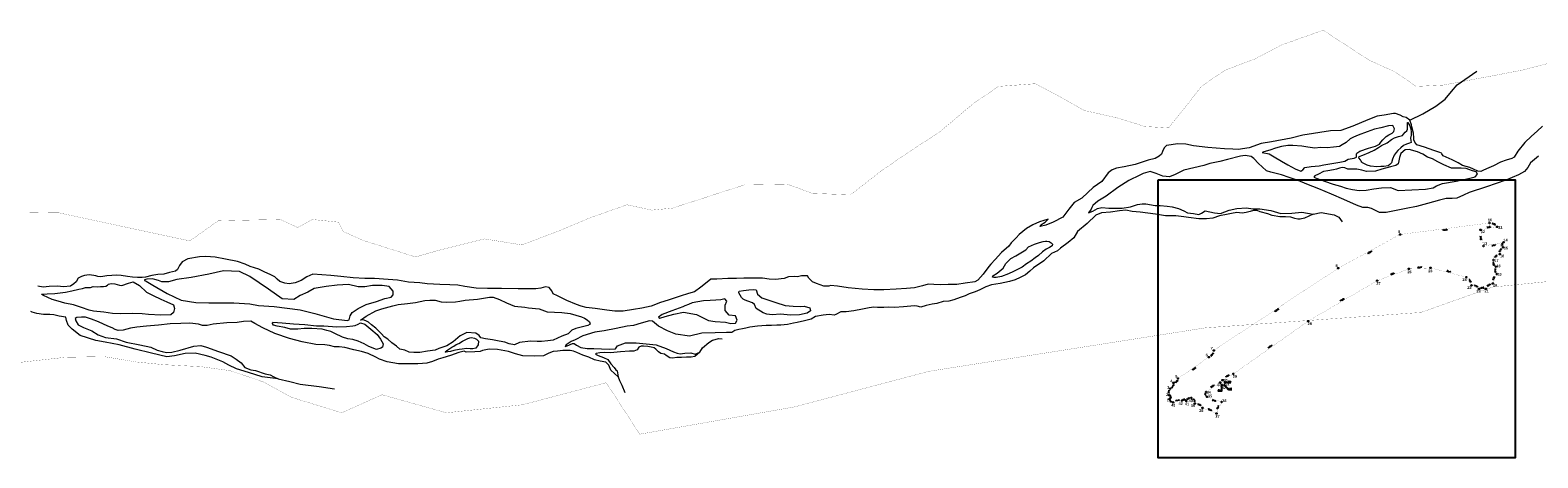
# Model space of a CAD drawing. Header units: metres. Extents: x 222609 to 404409, y 8547781 to 8795234.
# Tile 2 of 37: x 352336 to 354589, y 8548399 to 8549038. Entities that reach past the tile are written whole.
import ezdxf
from ezdxf.enums import TextEntityAlignment as Align

# ---------------------------------------------------------------- set-up
doc = ezdxf.new("R2010")
doc.units = ezdxf.units.M
doc.layers.add('01. RIO', color=7, linetype='Continuous', lineweight=5, true_color=0x2776bb)
doc.layers.add('02. FAJA MARGINAL', color=5, linetype='Continuous', lineweight=0)
for name, color, linetype in [('DISTANCIA', 7, 'Continuous'), ('T-TEXTO COORD', 7, 'Continuous'), ('VERTICES', 244, 'Continuous')]:
    doc.layers.add(name, color=color, linetype=linetype)
doc.layers.add('LIMITES CONTRUCTIVO', color=40, linetype='Continuous', true_color=0xffbf00)
doc.styles.add('ROMANS', font='romans.shx')
doc.styles.add('VERTICES', font='sanssb__.ttf')

# ---------------------------------------------------------------- blocks, each defined once
blk = doc.blocks.new('REIORORI')
at = {"layer": '01. RIO', "color": 152, "lineweight": 15, "true_color": 0x2776bb, "flags": 128}
for points in [[(354595.8, 8548894.4), (354587.6, 8548887), (354579.5, 8548879.8), (354569.5, 8548869.9), (354558.6, 8548857.3), (354553.3, 8548848.4), (354550, 8548846.2), (354541.4, 8548843.7), (354533.1, 8548840.6), (354522.4, 8548835.3), (354512.1, 8548830.9), (354506.7, 8548828.3), (354503.6, 8548826.7), (354499.1, 8548827.4), (354492.6, 8548830.4), (354486.9, 8548832.5), (354476.1, 8548835.9), (354469.7, 8548839.6), (354460.5, 8548844.4), (354447.4, 8548850.4), (354445.3, 8548853.4), (354444.8, 8548854.3), (354442.1, 8548855.4), (354433.3, 8548858.2), (354419.3, 8548863.2), (354408.1, 8548866.7), (354406.3, 8548868.8), (354404.9, 8548870.6), (354403.5, 8548874), (354403.3, 8548877.3), (354402.9, 8548884.1), (354400.4, 8548893.5), (354400, 8548896.5), (354397.7, 8548903.5), (354391.8, 8548907.4), (354387.4, 8548908.6), (354382.9, 8548911.1), (354376.3, 8548913.3), (354373, 8548913.4), (354359.1, 8548911), (354348.8, 8548909.6), (354337.4, 8548905.1), (354325.2, 8548899.9), (354312.1, 8548894.6), (354294.5, 8548888.2), (354278.9, 8548887.4), (354237.4, 8548881.3), (354220, 8548876.7), (354191, 8548871), (354175.4, 8548868.4), (354157.4, 8548862), (354140.9, 8548859.8), (354133.3, 8548860), (354120.5, 8548860.6), (354095.9, 8548862.6), (354074.3, 8548865.3), (354062.8, 8548867.4), (354050.7, 8548868.2), (354034.2, 8548865.8), (354030.5, 8548862.3), (354028.1, 8548856.8), (354026.5, 8548852.9), (354023.2, 8548849.5), (354016.9, 8548846.4), (354006.5, 8548843.7), (353994.6, 8548839.5), (353987.1, 8548837.3), (353970.6, 8548833.8), (353959.1, 8548831.8), (353952.6, 8548829.4), (353946.9, 8548825), (353937.3, 8548812), (353924.5, 8548802.6), (353916.5, 8548795.4), (353907.7, 8548787.1), (353896, 8548780.3), (353888.2, 8548770.4), (353879.1, 8548758.5), (353864.8, 8548751.2), (353853.6, 8548746.3), (353845.1, 8548744.7), (353846.2, 8548747), (353852.6, 8548750.9), (353857.3, 8548755.6)], [(354397.7, 8548903.5), (354417.1, 8548913), (354436.3, 8548924.3), (354450.4, 8548935), (354459.8, 8548946.3), (354468.3, 8548956.1), (354497.8, 8548976.8)], [(354589.6, 8548849.5), (354583.6, 8548844.5), (354577.6, 8548839.9), (354573.7, 8548832.5), (354568.7, 8548826.9), (354559.6, 8548821.9), (354541, 8548813.9), (354512, 8548803.7), (354485.9, 8548795.2), (354477.6, 8548791.5), (354467.7, 8548787), (354460.9, 8548786.5), (354451.7, 8548786.3), (354442, 8548783.9), (354423.8, 8548778.9), (354407.2, 8548774.5), (354391.9, 8548771.4), (354361.9, 8548765.4), (354352.2, 8548765.6), (354345.3, 8548769.1), (354340.3, 8548771.6), (354334.6, 8548773.1), (354327.3, 8548773.1), (354317.8, 8548776.4), (354299, 8548784.9), (354280.4, 8548793.1), (354261.3, 8548800.8), (354243.5, 8548807.9), (354230.9, 8548813.3), (354217.3, 8548817.6), (354205.7, 8548821.7), (354189.9, 8548825.9), (354183.5, 8548827.7), (354177.1, 8548833.9), (354171.5, 8548838.9), (354164.4, 8548846.4), (354160.5, 8548849.3), (354151.6, 8548850.9), (354144.6, 8548849.9), (354125.2, 8548844.5), (354113.4, 8548841.8), (354098.5, 8548838.5), (354089.5, 8548835.8), (354059.8, 8548828.6), (354046.7, 8548822.5), (354038.6, 8548818.6), (354028.7, 8548819.6), (354018.3, 8548823.6), (354009.8, 8548826.9), (353998.9, 8548823.6), (353994, 8548821.4), (353977.8, 8548813.5), (353961.2, 8548803), (353944, 8548790), (353931.6, 8548782.6), (353924, 8548776), (353922.2, 8548772.9), (353921.3, 8548770.6), (353917.2, 8548764.9), (353923.8, 8548767.7), (353931, 8548771.5), (353937.1, 8548772.7), (353947.7, 8548772.1), (353967.8, 8548772.1), (353980.4, 8548774), (353990.4, 8548777.3), (353997.7, 8548778.2), (354003.3, 8548778.3), (354017.2, 8548776), (354024.6, 8548775.7), (354035.1, 8548775), (354042.4, 8548773.8), (354051.9, 8548771.5), (354059.7, 8548767.9), (354065.5, 8548765), (354074.3, 8548763.9), (354082.1, 8548762.6), (354086.1, 8548764.6), (354091.5, 8548767.9), (354105.5, 8548765.2), (354114.6, 8548764.1), (354127.4, 8548768.7), (354139, 8548771.5), (354153.7, 8548772.2), (354163.1, 8548771.1), (354173.5, 8548771.1), (354190, 8548768.5), (354204.8, 8548764.1), (354221.3, 8548764.4), (354235.9, 8548765.9), (354253.3, 8548762.8), (354264.8, 8548765.4), (354284.2, 8548762.2), (354291.4, 8548758.7), (354296.2, 8548751.3)], [(354253.3, 8548762.8), (354240, 8548756.9), (354233.4, 8548755.7), (354230.1, 8548755.4), (354225.7, 8548756.5), (354219.8, 8548758.7), (354211.5, 8548759.1), (354203.2, 8548759.1), (354191.7, 8548760.9), (354185.2, 8548763.4), (354174.1, 8548766.7), (354169.5, 8548768.2), (354164, 8548768.4), (354159.1, 8548767.1), (354152.8, 8548765.6), (354147.1, 8548764.7), (354139, 8548765.3), (354130.9, 8548764), (354123.4, 8548762.4), (354113.3, 8548760.5), (354103, 8548757.2), (354093.8, 8548756.2), (354082.2, 8548755.9), (354067, 8548757.9), (354059.8, 8548759), (354048.1, 8548760.5), (354032.7, 8548760.6), (354017.6, 8548762.8), (353994.8, 8548765.8), (353982.7, 8548767.2), (353973, 8548768.9), (353963.9, 8548767.9), (353950.3, 8548766.1), (353936.7, 8548765.2), (353928.3, 8548761.5), (353915.4, 8548749.1), (353901.1, 8548737), (353895.6, 8548727.4), (353887, 8548720.5), (353875.6, 8548712.1), (353871.3, 8548708.3), (353862, 8548704), (353850.5, 8548693.4), (353835.4, 8548682.6), (353829.6, 8548677.7), (353823.3, 8548672.5), (353815.3, 8548668.1), (353807.9, 8548664.9), (353799.4, 8548662.4), (353785.5, 8548659.4), (353772.5, 8548657.2), (353764.1, 8548654.4), (353754.9, 8548649.8), (353748.2, 8548646.7), (353739.3, 8548643.8), (353733.3, 8548641), (353725.6, 8548638.3), (353716.2, 8548634.7), (353708.8, 8548633), (353700.2, 8548632.3), (353691, 8548629.4), (353683.8, 8548628.2), (353674.8, 8548626.5), (353667.1, 8548624), (353661.6, 8548625.3), (353657.6, 8548625.8), (353641.2, 8548624.2), (353627.6, 8548623.6), (353619, 8548623.9), (353611.5, 8548623.5), (353606.5, 8548623.2), (353602, 8548623.6), (353596.7, 8548623.8), (353589.8, 8548622.9), (353579.9, 8548621), (353566.6, 8548618.6), (353555.4, 8548616.7), (353547.5, 8548616.7), (353540.2, 8548613.2), (353537.3, 8548611.9), (353529.9, 8548612.8), (353521.2, 8548612.2), (353509.6, 8548609.9), (353503, 8548605.8), (353493, 8548603.5), (353482.3, 8548600.8), (353476.8, 8548599.9), (353467.6, 8548597.9), (353457.9, 8548596.8), (353451.9, 8548596.8), (353443.6, 8548596.5), (353436, 8548596.5), (353422.7, 8548595.3), (353411.6, 8548593.9), (353405.6, 8548592.5), (353400.4, 8548591.4), (353394.9, 8548590.3), (353389, 8548588.9), (353384.4, 8548586.1), (353376.6, 8548585.9), (353359.8, 8548585.7), (353339.9, 8548585), (353321.4, 8548580.7), (353301.1, 8548583.6), (353288.3, 8548588.5), (353275.2, 8548595.6), (353265.9, 8548602.8), (353261.4, 8548603.6), (353249.1, 8548599.9), (353237.6, 8548596.7), (353228.1, 8548595.5), (353212, 8548592.2), (353193.7, 8548588.7), (353180, 8548586.7), (353162.2, 8548581.3), (353150.5, 8548575.3), (353144.4, 8548572.7), (353137.3, 8548567.4), (353135.8, 8548565.1), (353138.4, 8548566), (353146.6, 8548569.5), (353148.9, 8548569.7), (353152.7, 8548567.3), (353159.1, 8548563.7), (353168.7, 8548562.2), (353178.5, 8548562), (353190, 8548561.8), (353201.7, 8548561.3), (353210.7, 8548561.5), (353214, 8548566.2), (353225.5, 8548570.4), (353241.5, 8548570.6), (353256.8, 8548569.2), (353271.5, 8548567.4), (353286.6, 8548562.1), (353297.2, 8548557.2), (353303, 8548554.9), (353307.6, 8548554.2), (353314.6, 8548555.1), (353323.4, 8548555.8), (353329.6, 8548553.5), (353336.8, 8548556.5), (353340.9, 8548563), (353350.3, 8548571.1), (353355.5, 8548574.6), (353365.4, 8548576.9), (353370.2, 8548576.6)], [(353857.3, 8548755.6), (353844.2, 8548751.7), (353834.2, 8548746.8), (353824.8, 8548741.3), (353813.7, 8548732.6), (353809.2, 8548727.7), (353802.1, 8548720.1), (353798.2, 8548715.3), (353787.4, 8548705.5), (353778.2, 8548695.3), (353771.7, 8548688.1), (353768.5, 8548684.5), (353759.9, 8548673.5), (353752.3, 8548664.5), (353747.8, 8548661.9), (353733.2, 8548659.9), (353720.8, 8548657.7), (353707.9, 8548657.6), (353696.6, 8548657.1), (353686.3, 8548657.7), (353677.8, 8548658.3), (353669.3, 8548655.9), (353657.6, 8548652.9), (353645.3, 8548651.8), (353630.2, 8548650.9), (353611.7, 8548649.7), (353596.8, 8548649.6), (353579.1, 8548650.7), (353558.4, 8548652.6), (353542.5, 8548655.5), (353532, 8548656.4), (353529.3, 8548655.2), (353521.8, 8548655.2), (353511, 8548659.3), (353505.3, 8548661.9), (353499.8, 8548667.1), (353497.5, 8548670.8), (353488.9, 8548670.7), (353482.6, 8548669.5), (353478.6, 8548669.9), (353469.4, 8548669.1), (353462.9, 8548666.8), (353449.9, 8548665.5), (353440.4, 8548666), (353430.3, 8548667.1), (353416.8, 8548667.5), (353402.5, 8548667.3), (353391.4, 8548667), (353378.8, 8548666.8), (353362.1, 8548665.9), (353353.2, 8548665.7), (353345.3, 8548659.4), (353338.4, 8548654), (353328.9, 8548647), (353319.6, 8548644.4), (353307.2, 8548640.6), (353289.4, 8548634.5), (353277.9, 8548630.8), (353264.3, 8548625.5), (353249.9, 8548622.3), (353237.6, 8548620.2), (353222.1, 8548617.8), (353209.8, 8548617.8), (353197.6, 8548619.5), (353180.5, 8548622), (353167.2, 8548623.6), (353159.7, 8548625.4), (353152.4, 8548627.8), (353137.9, 8548634.1), (353124.1, 8548640.9), (353117.7, 8548644), (353115.6, 8548648.4), (353111.9, 8548653.4), (353106, 8548654.2), (353099.3, 8548652.1), (353092, 8548651.3), (353079.5, 8548651.5), (353065.5, 8548651.5), (353040.4, 8548652), (353019.6, 8548651.6), (353002.6, 8548652.3), (352985.9, 8548654.6), (352975.2, 8548656.6), (352963.4, 8548657.2), (352948.4, 8548657.8), (352929.4, 8548658.8), (352918.4, 8548660.5), (352901.5, 8548661.4), (352885, 8548664.1), (352871, 8548665.2), (352850.7, 8548667), (352836.5, 8548666.9), (352819.1, 8548667.9), (352800.2, 8548669.7), (352785.6, 8548671.3), (352758.8, 8548673.1), (352749.6, 8548669.1), (352741.4, 8548663.9), (352732.2, 8548660.4), (352723.2, 8548658.9), (352716.7, 8548659.6), (352709.1, 8548662.3), (352705.3, 8548665.8), (352701.6, 8548669.1), (352695.1, 8548672.6), (352686.7, 8548676.1), (352677.7, 8548680.8), (352665, 8548684.8), (352657.7, 8548688), (352645.9, 8548692), (352628.2, 8548695.8), (352612.8, 8548698.5), (352598.6, 8548699.5), (352589.1, 8548699.3), (352571.7, 8548696), (352563.5, 8548691.5), (352559.5, 8548686), (352556.3, 8548680), (352553.5, 8548677.5), (352544.4, 8548675.6), (352536, 8548673.4), (352527.1, 8548673), (352518.2, 8548671.5), (352508.6, 8548669), (352503.4, 8548668.2), (352496.7, 8548668.3), (352489.3, 8548668.8), (352481.6, 8548669.9), (352472.4, 8548671.1), (352464.8, 8548671.8), (352458.4, 8548671.3), (352451.1, 8548670.6), (352441.8, 8548669.4), (352437.5, 8548669.6), (352434.4, 8548670.7), (352431.2, 8548671.4), (352424.3, 8548672.2), (352417.7, 8548671.2), (352413, 8548670), (352408.2, 8548667.4), (352404.8, 8548661.9), (352401.6, 8548658.8), (352396.5, 8548655.5), (352386, 8548654.1), (352377, 8548655.2), (352364.8, 8548655), (352355.7, 8548654), (352347.6, 8548655.3)], [(352706.7, 8548517), (352682.7, 8548519.9), (352662.6, 8548526), (352644.7, 8548531.6), (352633, 8548537.3), (352624, 8548542.2), (352606.8, 8548549), (352597.9, 8548551.6), (352582.8, 8548555), (352568, 8548554.5), (352551.8, 8548551.4), (352540.7, 8548549.6), (352517.8, 8548555.2), (352493.1, 8548560.9), (352469.2, 8548567.7), (352448.5, 8548571.7), (352434.2, 8548574.3), (352411.2, 8548581.8), (352399, 8548591.1), (352393.3, 8548597.2), (352390.4, 8548604.1), (352389.7, 8548608.9), (352379.8, 8548610.3), (352371.7, 8548612.7), (352365.7, 8548613.1), (352356.4, 8548613.1), (352346.3, 8548614.5), (352339.3, 8548616.4), (352337.1, 8548617.5)], [(353214.9, 8548519.6), (353204, 8548529.6), (353200.9, 8548537.2), (353196.1, 8548541.5), (353188, 8548543.3), (353179.6, 8548545), (353171, 8548549.3), (353161.9, 8548552.4), (353153.1, 8548556.1), (353148.1, 8548558.2), (353143.2, 8548559.1), (353137.7, 8548559.1), (353132, 8548559), (353124.1, 8548558.2), (353117.5, 8548557.4), (353111.4, 8548555.1), (353103.2, 8548551.4), (353090.5, 8548550.9), (353072.3, 8548551), (353061.4, 8548554.1), (353050.7, 8548557.4), (353034.3, 8548560.8), (353022.1, 8548561.2), (353011.9, 8548559.3), (353008.8, 8548557.4), (353000.6, 8548557), (352987.6, 8548556.7), (352984.7, 8548558.3), (352976.5, 8548556.2), (352964.1, 8548551.9), (352952.9, 8548548), (352945.7, 8548546.1), (352937.3, 8548542.6), (352928.8, 8548540.2), (352922.5, 8548539.8), (352915.5, 8548539.1), (352903, 8548539.2), (352886.7, 8548539.3), (352869.7, 8548542.4), (352858.3, 8548546.2), (352852.9, 8548549.4), (352841.4, 8548554.6), (352831.3, 8548557.6), (352819.8, 8548560.3), (352806.5, 8548563.8), (352798, 8548564.6), (352790.8, 8548564.7), (352783.6, 8548566.5), (352776.5, 8548567.4), (352763.1, 8548568.3), (352742.8, 8548572.1), (352723.8, 8548577.2), (352701.8, 8548584.4), (352683.9, 8548593.2), (352671.8, 8548599.7), (352666.2, 8548602.8), (352654.8, 8548602.5), (352645.5, 8548601.2), (352630.1, 8548600.5), (352609.9, 8548598.5), (352600.6, 8548596.3), (352593.9, 8548596.5), (352587.9, 8548598.7), (352574.9, 8548599.8), (352561.4, 8548599.4), (352545.3, 8548598.9), (352528, 8548597), (352510.3, 8548595.6), (352495.6, 8548594), (352486.1, 8548592.3), (352475.1, 8548589.4), (352467.8, 8548589.2), (352463.2, 8548590.7), (352459, 8548592.9), (352452.4, 8548595.4), (352438.4, 8548602.2), (352427.7, 8548605.8), (352418.9, 8548609.1), (352412.8, 8548608.9), (352406, 8548608.5), (352403.7, 8548606.9), (352404.6, 8548603.4), (352408.2, 8548597.4), (352416, 8548593.6), (352428.4, 8548588.3), (352438, 8548582.5), (352449, 8548578.7), (352465.5, 8548576.7), (352479.9, 8548571.8), (352500.1, 8548567.8), (352516.7, 8548563.9), (352526, 8548559.8), (352533.6, 8548557.8), (352540.1, 8548556.1), (352548, 8548556.7), (352560.5, 8548559.6), (352580.9, 8548565.8), (352591.4, 8548566.5), (352599.8, 8548564.1), (352617.8, 8548557.4), (352636.4, 8548551.2), (352644, 8548546.3), (352651.3, 8548540.8), (352656.8, 8548533.8), (352666.2, 8548530.3), (352673.1, 8548529.4), (352687.6, 8548524.4), (352695, 8548522.6), (352700.5, 8548519.9), (352706.7, 8548517)], [(353336.8, 8548556.5), (353329.3, 8548550), (353323.9, 8548549.4), (353317.1, 8548549), (353309.6, 8548548.9), (353302.4, 8548548.7), (353296.1, 8548547.6), (353292, 8548548.4), (353286.4, 8548551.5), (353283.8, 8548553.6), (353278.6, 8548554.7), (353275.1, 8548556.9), (353270.9, 8548561), (353268.5, 8548562.9), (353263.9, 8548564), (353258.9, 8548564.9), (353252.8, 8548565.4), (353249.1, 8548565.4), (353245.7, 8548563.9), (353243, 8548560.2), (353238.2, 8548558.2), (353231.9, 8548557.9), (353218.1, 8548557), (353203.5, 8548555.5), (353194.8, 8548555.9), (353187.6, 8548555.8), (353181.7, 8548554.6), (353181.1, 8548553.4), (353184.8, 8548551.5), (353193, 8548548.7), (353199.4, 8548545.6), (353203.7, 8548539.4), (353208.8, 8548533.6), (353211.5, 8548530.1), (353213.4, 8548528.7), (353214.9, 8548519.6)], [(352706.7, 8548517), (352724, 8548512.7), (352739.7, 8548508.9), (352768, 8548505.1), (352791.1, 8548502)], [(353214.9, 8548519.6), (353217, 8548514.3), (353220.1, 8548507.5), (353224.8, 8548496.1)]]:
    blk.add_lwpolyline(points, dxfattribs=at)
for points in [[(354177, 8548855.2), (354187.1, 8548853.3), (354194.7, 8548848.9), (354205.8, 8548842.3), (354215.4, 8548836.7), (354226.2, 8548830.9), (354234.4, 8548827.1), (354237.7, 8548829.3), (354240.7, 8548832.6), (354250.1, 8548834.2), (354261.9, 8548835.2), (354269.2, 8548836.6), (354292.7, 8548840.7), (354300.3, 8548842.3), (354305.4, 8548845.1), (354314.2, 8548846.7), (354317.9, 8548848.1), (354317.9, 8548850.3), (354317.6, 8548852.7), (354318.2, 8548854.4), (354322.8, 8548857), (354335.9, 8548861.4), (354346.2, 8548864.8), (354352.1, 8548867.8), (354354, 8548870.4), (354357.3, 8548874.2), (354362, 8548879), (354366.3, 8548881.5), (354371.2, 8548884.2), (354373.7, 8548886.7), (354374.4, 8548890.7), (354372, 8548895.6), (354365.4, 8548894.9), (354354, 8548892.2), (354344.8, 8548889.9), (354333.6, 8548886.1), (354320.1, 8548881), (354313.2, 8548878.3), (354308.3, 8548875.5), (354302.3, 8548870.1), (354296.6, 8548866.5), (354292.3, 8548864.3), (354283.6, 8548863), (354274.1, 8548862.1), (354264, 8548862.7), (354255.6, 8548861.6), (354245.2, 8548863), (354236.3, 8548864.4), (354222.5, 8548865.4), (354215, 8548865.8), (354205.8, 8548864.1), (354196.8, 8548861.7), (354188.1, 8548858.7), (354179.2, 8548856.4)], [(354394.4, 8548900), (354397.5, 8548894.9), (354399.2, 8548890.5), (354399.7, 8548885.7), (354399.7, 8548881.1), (354398.6, 8548876.8), (354398.9, 8548873), (354399.5, 8548870), (354397.2, 8548869.1), (354392.4, 8548867.5), (354387.8, 8548865.5), (354384.2, 8548862.3), (354379.7, 8548858.3), (354377.1, 8548855), (354374, 8548851.1), (354371.8, 8548845.2), (354370.2, 8548839.9), (354367.8, 8548837.3), (354365.2, 8548835.4), (354358.4, 8548834.3), (354354, 8548834), (354348.2, 8548833.5), (354338.7, 8548834.8), (354333.6, 8548836.4), (354326.9, 8548839.5), (354325.7, 8548840.7), (354325, 8548842.2), (354323.6, 8548844.2), (354321.2, 8548847.2), (354321.9, 8548849.3), (354327.3, 8548851.2), (354336.7, 8548855.1), (354344, 8548858.5), (354350.8, 8548862.4), (354355.4, 8548865.8), (354363.8, 8548869.6), (354370.1, 8548874.5), (354374.6, 8548877.2), (354380.7, 8548878.9), (354386.6, 8548880.6), (354388.2, 8548882.7), (354390.4, 8548885.4), (354392.8, 8548887.6), (354394, 8548890.3), (354394.1, 8548893.1), (354393.9, 8548895.8), (354393.8, 8548897.6), (354394.2, 8548899.9)], [(354275, 8548827.7), (354268.4, 8548826.9), (354261.2, 8548823), (354255.7, 8548820.2), (354254.2, 8548818.1), (354258.8, 8548816.4), (354270.2, 8548812.1), (354283.1, 8548807.7), (354294, 8548804.6), (354302.6, 8548801.9), (354311.9, 8548799.8), (354322, 8548798.6), (354332.4, 8548798.7), (354343.8, 8548800.9), (354355.1, 8548802.5), (354368.7, 8548802.7), (354379.9, 8548798.3), (354400.3, 8548799.1), (354420.8, 8548800.5), (354432.4, 8548802.4), (354437.3, 8548805.5), (354446.5, 8548808.7), (354466.6, 8548812.4), (354484.9, 8548816.1), (354495.2, 8548818.9), (354498.8, 8548822.7), (354496.7, 8548826.3), (354491.2, 8548827.9), (354485.4, 8548829.8), (354481.5, 8548831.2), (354474.4, 8548831.8), (354459.9, 8548831.8), (354448.2, 8548836.5), (354439.2, 8548841.4), (354431.3, 8548845.7), (354423.8, 8548848.4), (354417.1, 8548852.6), (354409.1, 8548856.1), (354396.3, 8548859.5), (354390.5, 8548859.2), (354383.9, 8548853.6), (354381.8, 8548847.7), (354381, 8548842.7), (354380.1, 8548838.3), (354376.8, 8548835.6), (354368.8, 8548833.6), (354355.8, 8548830.2), (354346.4, 8548827.4), (354332.7, 8548826.6), (354325.8, 8548828.8), (354318.1, 8548830.4), (354310.2, 8548830.4), (354304.7, 8548830.1), (354300.3, 8548832.3), (354296.6, 8548832.9), (354292.4, 8548831.8), (354287.8, 8548830.4), (354283.4, 8548829.3)], [(353855.4, 8548722.7), (353858.5, 8548722), (353861.8, 8548720.2), (353863.5, 8548718), (353863, 8548715.6), (353859.3, 8548713), (353854, 8548710.7), (353848.6, 8548706.6), (353842.7, 8548701.4), (353837.7, 8548697.8), (353831.1, 8548692.9), (353824.9, 8548688.9), (353818.3, 8548683.7), (353813.1, 8548681.1), (353805.2, 8548677), (353798.1, 8548673.7), (353787.5, 8548670), (353779.3, 8548668.3), (353775.9, 8548668.3), (353774, 8548669), (353774.3, 8548670.7), (353781.2, 8548674.9), (353790.1, 8548682.3), (353794.1, 8548689.1), (353801.2, 8548696.5), (353808.9, 8548700.5), (353824, 8548709.4), (353827.6, 8548714), (353836.8, 8548718), (353844.1, 8548720.7), (353849.6, 8548722.1), (353853.3, 8548722.6)], [(352509.5, 8548663), (352519.6, 8548656.7), (352540.8, 8548644.4), (352562, 8548634.2), (352583.9, 8548630.8), (352603.3, 8548630.6), (352640.8, 8548630.6), (352664.6, 8548629), (352677.4, 8548626.4), (352701, 8548624.8), (352739.6, 8548620.1), (352761.4, 8548614.3), (352789.3, 8548606.4), (352809.7, 8548604.2), (352812.9, 8548605), (352814.5, 8548610.8), (352817.2, 8548615.9), (352826.3, 8548621.7), (352838.4, 8548627.8), (352853.7, 8548632.6), (352866.2, 8548637.1), (352875.5, 8548638.7), (352878.4, 8548642.5), (352878.8, 8548648), (352872.5, 8548654.9), (352862.4, 8548656.5), (352847.8, 8548656.5), (352836.5, 8548654.5), (352826.4, 8548654.5), (352812.1, 8548657.7), (352795.1, 8548656.7), (352778.7, 8548654.9), (352760.5, 8548651.8), (352751.2, 8548646.2), (352739.9, 8548641.3), (352730.1, 8548635.5), (352712.9, 8548636.2), (352692.2, 8548650.8), (352664.5, 8548669.6), (352648.9, 8548677.2), (352625.3, 8548678.2), (352603.3, 8548673.1), (352576.9, 8548668.3), (352555.2, 8548665.1), (352543.1, 8548661.9), (352532.9, 8548661.7), (352527.9, 8548663.7), (352522.5, 8548665.5), (352518.6, 8548666.5), (352510.4, 8548665.8), (352507.2, 8548664.9), (352507.3, 8548663.7), (352508.6, 8548663.4)], [(352353.4, 8548643.6), (352361.5, 8548643.7), (352373.1, 8548644.2), (352389.3, 8548646.3), (352398.8, 8548648.3), (352408.8, 8548650.8), (352414.6, 8548651.6), (352419.1, 8548653.2), (352426.5, 8548653.3), (352430.6, 8548654.6), (352437.6, 8548654.3), (352441.2, 8548654.8), (352443.6, 8548655), (352445.9, 8548654.8), (352449.2, 8548655.2), (352451.9, 8548656.9), (352453.5, 8548658.3), (352457.3, 8548659.4), (352463, 8548659), (352469.7, 8548656.8), (352473.3, 8548656.4), (352483.1, 8548659.7), (352490.2, 8548661.6), (352499.8, 8548656.1), (352510, 8548646.5), (352519.9, 8548641.3), (352531.3, 8548636.1), (352540.5, 8548632), (352550.7, 8548627.2), (352551.9, 8548622), (352550.5, 8548615.8), (352546.7, 8548612.6), (352531.7, 8548612.2), (352512.9, 8548613.1), (352503.4, 8548614), (352489.5, 8548614.4), (352471.8, 8548613.8), (352459.5, 8548614.3), (352446.5, 8548616.3), (352430.9, 8548617.7), (352424.7, 8548619.5), (352413.2, 8548623.6), (352401.3, 8548627.2), (352388.2, 8548629.9), (352378, 8548632.8), (352369.2, 8548635.4), (352362.6, 8548638.2), (352356.1, 8548641.3), (352353.8, 8548643)], [(353395.5, 8548647.7), (353402.1, 8548648.8), (353410.1, 8548649.9), (353417.2, 8548650.3), (353420.7, 8548649.8), (353422.7, 8548643.2), (353429.3, 8548637.8), (353441.3, 8548633.9), (353450.1, 8548630.7), (353464.1, 8548626.5), (353476.4, 8548625.2), (353487.7, 8548625.1), (353492.8, 8548625.4), (353501.2, 8548623), (353501.9, 8548618.2), (353497, 8548614.9), (353485.5, 8548612.5), (353472.1, 8548612), (353457.1, 8548613.6), (353445, 8548612.5), (353437.1, 8548613.7), (353431.2, 8548615.3), (353421.1, 8548621.7), (353418.4, 8548627.9), (353415.6, 8548630.6), (353408.4, 8548632.7), (353404.3, 8548634.4), (353401.6, 8548635.7), (353399.1, 8548638.4), (353397.2, 8548642), (353395.2, 8548645.1), (353395.2, 8548646.7)], [(352830, 8548604.6), (352838.5, 8548610.7), (352852.6, 8548618.2), (352861.7, 8548621.3), (352878.1, 8548626), (352886.3, 8548628.1), (352899.9, 8548629.4), (352912.1, 8548630.9), (352926.1, 8548633.8), (352933.3, 8548634.3), (352941.4, 8548634.5), (352950.3, 8548631.9), (352958.3, 8548631.3), (352971.6, 8548631.7), (352978.4, 8548633), (352986.3, 8548634.3), (353004.5, 8548636), (353022.4, 8548638.7), (353028.1, 8548638.9), (353037.7, 8548635.3), (353047.8, 8548630.6), (353059.7, 8548625.6), (353075.2, 8548623.7), (353080.7, 8548623), (353096.9, 8548621.3), (353108.5, 8548617.1), (353130.5, 8548615.8), (353143, 8548614.6), (353151.5, 8548612.2), (353160, 8548609.5), (353164.6, 8548607.5), (353168.4, 8548605), (353172, 8548602.1), (353172.7, 8548598.4), (353169.5, 8548596.3), (353161.3, 8548594.4), (353151.7, 8548592.1), (353145.6, 8548589.3), (353139.9, 8548584), (353130.8, 8548580.8), (353117.6, 8548574.7), (353109.8, 8548573.4), (353100.3, 8548572.8), (353093.7, 8548572.4), (353084, 8548572.9), (353067.5, 8548570.9), (353059.9, 8548567.5), (353051.8, 8548569.3), (353045.3, 8548571.4), (353037.2, 8548573.3), (353026.9, 8548575.2), (353016.7, 8548576.5), (353009.7, 8548578.2), (353006.9, 8548581.8), (353001.9, 8548584.9), (352988.7, 8548586.2), (352978.6, 8548581.3), (352968.4, 8548572), (352958.7, 8548565.9), (352946.9, 8548562.1), (352941.2, 8548559.8), (352929.7, 8548558.1), (352918.7, 8548556.2), (352909.6, 8548555.9), (352902.6, 8548556.6), (352895.9, 8548559.6), (352888.7, 8548561.2), (352883.6, 8548565.5), (352876.4, 8548570.6), (352870.5, 8548575.9), (352865.4, 8548579.7), (352861.3, 8548583.9), (352852.5, 8548592.4), (352846.5, 8548597.7), (352841.7, 8548601.5), (352837.9, 8548603.6), (352833.7, 8548605), (352831.7, 8548604.8)], [(353311.5, 8548624.5), (353295, 8548618.4), (353280.4, 8548612.8), (353275.1, 8548609.1), (353277, 8548607.4), (353284.9, 8548609.8), (353297.8, 8548613.6), (353312.5, 8548616.4), (353332, 8548613), (353341.8, 8548608.1), (353349.9, 8548603.8), (353359.8, 8548602.7), (353375.2, 8548601.7), (353382.9, 8548599.3), (353389.9, 8548599.9), (353392.3, 8548604.7), (353390, 8548610.8), (353380.7, 8548612.1), (353374.6, 8548618.8), (353374.8, 8548626.9), (353377.3, 8548632.7), (353373.9, 8548636.5), (353368.3, 8548634.8), (353360.9, 8548634.4), (353352.3, 8548634), (353342.2, 8548633.3), (353333.9, 8548631.8), (353325.1, 8548630.3), (353319.6, 8548628), (353314.4, 8548626.1)], [(352698.8, 8548601.6), (352712.6, 8548600.7), (352729.6, 8548598.8), (352746.6, 8548597.8), (352764.1, 8548596.2), (352775, 8548595.9), (352794.5, 8548594.4), (352808.7, 8548595.1), (352818.6, 8548595.9), (352821.9, 8548596.5), (352826.4, 8548598.3), (352829.9, 8548600.6), (352836.3, 8548598.4), (352845.4, 8548591), (352854.5, 8548582.9), (352859.7, 8548576.3), (352863.5, 8548569.2), (352862.7, 8548564.2), (352860.3, 8548562.5), (352853.8, 8548560.8), (352842.2, 8548565.3), (352835.5, 8548569), (352826.3, 8548573.1), (352818.2, 8548575.4), (352810.9, 8548576.8), (352802.8, 8548579.2), (352791.5, 8548584.5), (352785.3, 8548587.5), (352779.4, 8548589.1), (352772.8, 8548590.8), (352756.9, 8548592.2), (352745.9, 8548592.1), (352736.4, 8548591), (352725, 8548591), (352716.8, 8548593.4), (352705.4, 8548595.6), (352699.8, 8548597.2), (352698.5, 8548599.7), (352698.5, 8548600.6)], [(352956.2, 8548557.3), (352958.3, 8548558.6), (352960.4, 8548560), (352963.4, 8548562.2), (352966.4, 8548563.9), (352969.4, 8548565.8), (352972.8, 8548567.9), (352976.7, 8548569.8), (352982, 8548573), (352986.1, 8548574.9), (352990.1, 8548577), (352993.4, 8548577.9), (352995.8, 8548578.4), (353000, 8548577.7), (353003.1, 8548576.3), (353004.6, 8548574.6), (353006.2, 8548573), (353005.5, 8548567.4), (353002, 8548562.4), (352997.6, 8548561.4), (352993.9, 8548561.5), (352988.3, 8548561.9), (352981.7, 8548561.2), (352977.3, 8548560.7), (352969.2, 8548559.1), (352964.3, 8548557.5), (352960.4, 8548557), (352957.9, 8548556.6), (352957, 8548556.7), (352956.5, 8548556.9)]]:
    blk.add_lwpolyline(points, close=True, dxfattribs=at)

msp = doc.modelspace()

# ---------------------------------------------------------------- linework, layer by layer
at = {"layer": '02. FAJA MARGINAL', "color": 5, "true_color": 0x0000ff, "const_width": 0.23}
for points in [[(354724, 8549019), (354564, 8548978), (354448, 8548956), (354407, 8548954), (354375, 8548976), (354337, 8548993), (354268, 8549038), (354206, 8549016), (354166, 8548995), (354121, 8548978), (354086, 8548954), (354066, 8548928), (354037, 8548892), (354002, 8548894), (353960, 8548907), (353911, 8548918), (353874, 8548939), (353838, 8548958), (353783, 8548954), (353745, 8548928), (353694, 8548885), (353649, 8548856), (353607, 8548827), (353562, 8548792), (353505, 8548794), (353467, 8548808), (353404, 8548807), (353296, 8548772), (353265, 8548769), (353228, 8548777), (353174, 8548758), (353124, 8548737), (353071, 8548717), (353015, 8548726), (352947, 8548709), (352912, 8548699), (352833, 8548724), (352804, 8548737), (352797, 8548751), (352758, 8548755), (352736, 8548743), (352710, 8548755), (352658, 8548754), (352617, 8548753), (352575, 8548723), (352379, 8548765), (352367, 8548765), (352258, 8548767)], [(354612, 8548663), (354521, 8548654), (354414, 8548616), (354092, 8548593), (353679, 8548528), (353479, 8548475), (353247, 8548434), (353197, 8548511), (353072, 8548478), (352958, 8548466), (352862, 8548493), (352802, 8548466), (352727, 8548489), (352685, 8548512), (352635, 8548529), (352591, 8548535), (352535, 8548538), (352495, 8548542), (352447, 8548550), (352389, 8548549), (352300, 8548539)]]:
    msp.add_lwpolyline(points, dxfattribs=at)
at = {"layer": 'LIMITES CONTRUCTIVO', "const_width": 0.15}
msp.add_lwpolyline([(354038.4, 8548486.5), (354038, 8548492.5), (354039.4, 8548502.1), (354044.5, 8548510.9), (354051.2, 8548517.3), (354097.1, 8548549.2), (354104.6, 8548559.2), (354290.4, 8548682.2), (354382.9, 8548732.6), (354516.4, 8548749.8), (354528.1, 8548744.1), (354503, 8548739.5), (354507.5, 8548715.3), (354537.3, 8548720.8), (354536.7, 8548713.4), (354531.8, 8548703.2), (354522.4, 8548694.4), (354526.1, 8548684.5), (354527.3, 8548673.5), (354521.6, 8548659.3), (354510.9, 8548651.4), (354501.2, 8548651.4), (354489.5, 8548656.6), (354481.9, 8548668.8), (354428.5, 8548682.6), (354396.1, 8548681.1), (354348.6, 8548663.5), (354245.5, 8548603), (354133.8, 8548524.1), (354117.6, 8548514.9), (354121.3, 8548510.7), (354117.6, 8548507.1), (354114.2, 8548511.4), (354093, 8548497.1), (354094.4, 8548489.8), (354116.3, 8548482.2), (354108.5, 8548464.8), (354087.9, 8548473.4), (354076.3, 8548479.9), (354071.1, 8548488.2), (354063.6, 8548483.4), (354057.1, 8548484.2), (354043.9, 8548481.6)], close=True, dxfattribs=at)
at = {"layer": 'T-TEXTO COORD'}
msp.add_lwpolyline([(354021.5, 8548814.1), (354554.7, 8548814.1), (354554.7, 8548398.6), (354021.5, 8548398.6)], close=True, dxfattribs=at)
at = {"layer": 'T-TEXTO COORD', "flags": 128}
for points in [[(354119.5, 8548512.8), (354125.8, 8548511.5), (354130.3, 8548511.5)], [(354115.9, 8548509.3), (354115.9, 8548498.2), (354110.5, 8548498.2)], [(354119.4, 8548508.9), (354126.8, 8548500.7), (354131.4, 8548500.7)]]:
    msp.add_lwpolyline(points, dxfattribs=at)
at = {"layer": 'VERTICES', "color": 0}
for centre in [(354503, 8548739.5), (354516.4, 8548749.8), (354528.1, 8548744.1), (354382.9, 8548732.6), (354507.5, 8548715.3), (354536.7, 8548713.4), (354537.3, 8548720.8), (354522.4, 8548694.4), (354531.8, 8548703.2), (354290.4, 8548682.2), (354396.1, 8548681.1), (354428.5, 8548682.6), (354481.9, 8548668.8), (354526.1, 8548684.5), (354527.3, 8548673.5), (354348.6, 8548663.5), (354489.5, 8548656.6), (354501.2, 8548651.4), (354510.9, 8548651.4), (354521.6, 8548659.3), (354245.5, 8548603), (354104.6, 8548559.2), (354097.1, 8548549.2), (354044.5, 8548510.9), (354051.2, 8548517.3), (354114.2, 8548511.4), (354117.6, 8548514.9), (354121.3, 8548510.7), (354133.8, 8548524.1), (354038, 8548492.5), (354038.4, 8548486.5), (354039.4, 8548502.1), (354071.1, 8548488.2), (354093, 8548497.1), (354094.4, 8548489.8), (354117.6, 8548507.1), (354043.9, 8548481.6), (354057.1, 8548484.2), (354063.6, 8548483.4), (354076.3, 8548479.9), (354087.9, 8548473.4), (354108.5, 8548464.8), (354116.3, 8548482.2)]:
    msp.add_circle(centre, 0.6, dxfattribs=at)

# ---------------------------------------------------------------- block references
msp.add_blockref('REIORORI', (0, 0))

# ---------------------------------------------------------------- texts
at = {"layer": 'DISTANCIA', "color": 0, "style": 'ROMANS'}
for s, rotation, p in [('134.64', 7.364, (354449.9, 8548739.5)), ('25.55', 10.5417, (354515.3, 8548743.5)), ('13.06', 334.1177, (354522.9, 8548748.4)), ('24.53', 280.4258, (354503.5, 8548727.1)), ('30.37', 10.349, (354522.7, 8548716.3)), ('7.39', 84.6977, (354535.3, 8548717.3)), ('105.27', 28.5985, (354337.5, 8548705.8)), ('10.58', 290.2754, (354522.6, 8548688.9)), ('12.81', 43.0643, (354525.9, 8548700.1)), ('11.34', 64.4534, (354532.6, 8548709.1)), ('50.61', 20.3245, (354371.8, 8548673.9)), ('32.47', 2.7288, (354412.2, 8548683.6)), ('55.13', 345.4896, (354455.7, 8548677.4)), ('15.31', 68.0991, (354522.8, 8548667.1)), ('11.08', 276.3765, (354524.9, 8548678.8)), ('14.39', 301.6844, (354487.2, 8548663.6)), ('12.79', 336.1946, (354496, 8548655.6)), ('13.33', 36.2984, (354515.2, 8548656.8)), ('119.62', 30.3871, (354296.2, 8548634.8)), ('222.88', 33.499, (354198.5, 8548619.2)), ('12.49', 53.0545, (354102.2, 8548553.1)), ('136.74', 35.2326, (354188.6, 8548565)), ('55.88', 34.793, (354075.1, 8548531.8)), ('9.28', 43.5111, (354049, 8548512.8)), ('18.59', 29.8712, (354124.8, 8548521)), ('9.68', 82.2173, (354037.3, 8548497.6)), ('5.99', 273.7873, (354040, 8548489.7)), ('10.18', 59.8903, (354043.4, 8548505.6)), ('8.92', 32.6137, (354066.4, 8548487.3)), ('7.41', 281.333, (354092, 8548493.1)), ('25.61', 34.0231, (354102.6, 8548505.7)), ('7.37', 317.6892, (354040.2, 8548482.8)), ('13.43', 11.0593, (354050.1, 8548484.6)), ('6.59', 353.7296, (354060.5, 8548485.5)), ('9.78', 301.7857, (354075.2, 8548485)), ('13.31', 330.7749, (354083, 8548478.2)), ('22.29', 337.2574, (354098.9, 8548470.7)), ('23.13', 340.823, (354104.8, 8548484.4)), ('19.07', 65.8871, (354110.8, 8548474.2))]:
    msp.add_text(s, height=1.5, rotation=rotation, dxfattribs=at).set_placement(p, align=Align.MIDDLE)
for s, p in [('9.70', (354506, 8548653.2)), ('5.53', (354128, 8548512.6)), ('5.53', (354113.2, 8548499.4)), ('5.10', (354129.1, 8548502.1))]:
    msp.add_text(s, height=1.5, dxfattribs=at).set_placement(p, align=Align.MIDDLE)
at = {"layer": 'VERTICES', "color": 0, "style": 'VERTICES'}
for s, p in [('9', (354381.5, 8548736.8)), ('12', (354506.7, 8548736.9)), ('10', (354517.1, 8548754.3)), ('11', (354532.6, 8548743.5)), ('13', (354510, 8548719)), ('14', (354540.4, 8548724.1)), ('15', (354541, 8548712.2)), ('17', (354526.8, 8548693.4)), ('16', (354535.4, 8548700.5)), ('8', (354288.1, 8548686)), ('26', (354397, 8548676.7)), ('25', (354428.1, 8548678.2)), ('24', (354479.2, 8548665.2)), ('18', (354530, 8548685.6)), ('19', (354531.4, 8548672.9)), ('27', (354350.6, 8548659.4)), ('23', (354486.5, 8548653.2)), ('22', (354500.2, 8548647.9)), ('21', (354512.3, 8548648.1)), ('20', (354524.7, 8548656.5)), ('28', (354247.9, 8548599.2)), ('6', (354094, 8548552.4)), ('7', (354101.5, 8548562.4)), ('4', (354041.2, 8548513.6)), ('5', (354048.6, 8548520.7)), ('33', (354112.9, 8548507.8)), ('30', (354122.1, 8548514.6)), ('31', (354125.1, 8548508.8)), ('29', (354136.2, 8548520.3)), ('2', (354034.8, 8548493)), ('1', (354035.7, 8548484.9)), ('3', (354036.4, 8548503.9)), ('34', (354097.1, 8548496.6)), ('35', (354099, 8548491.1)), ('32', (354119.5, 8548503.5)), ('43', (354044, 8548477.4)), ('42', (354055.2, 8548479.7)), ('41', (354064.7, 8548479.1)), ('40', (354070.1, 8548483.9)), ('39', (354073.2, 8548476.7)), ('38', (354085.9, 8548469.4)), ('36', (354120.4, 8548484)), ('37', (354110.1, 8548460.6))]:
    msp.add_text(s, height=4, dxfattribs=at).set_placement(p, align=Align.MIDDLE)

doc.saveas('drawing.dxf')
